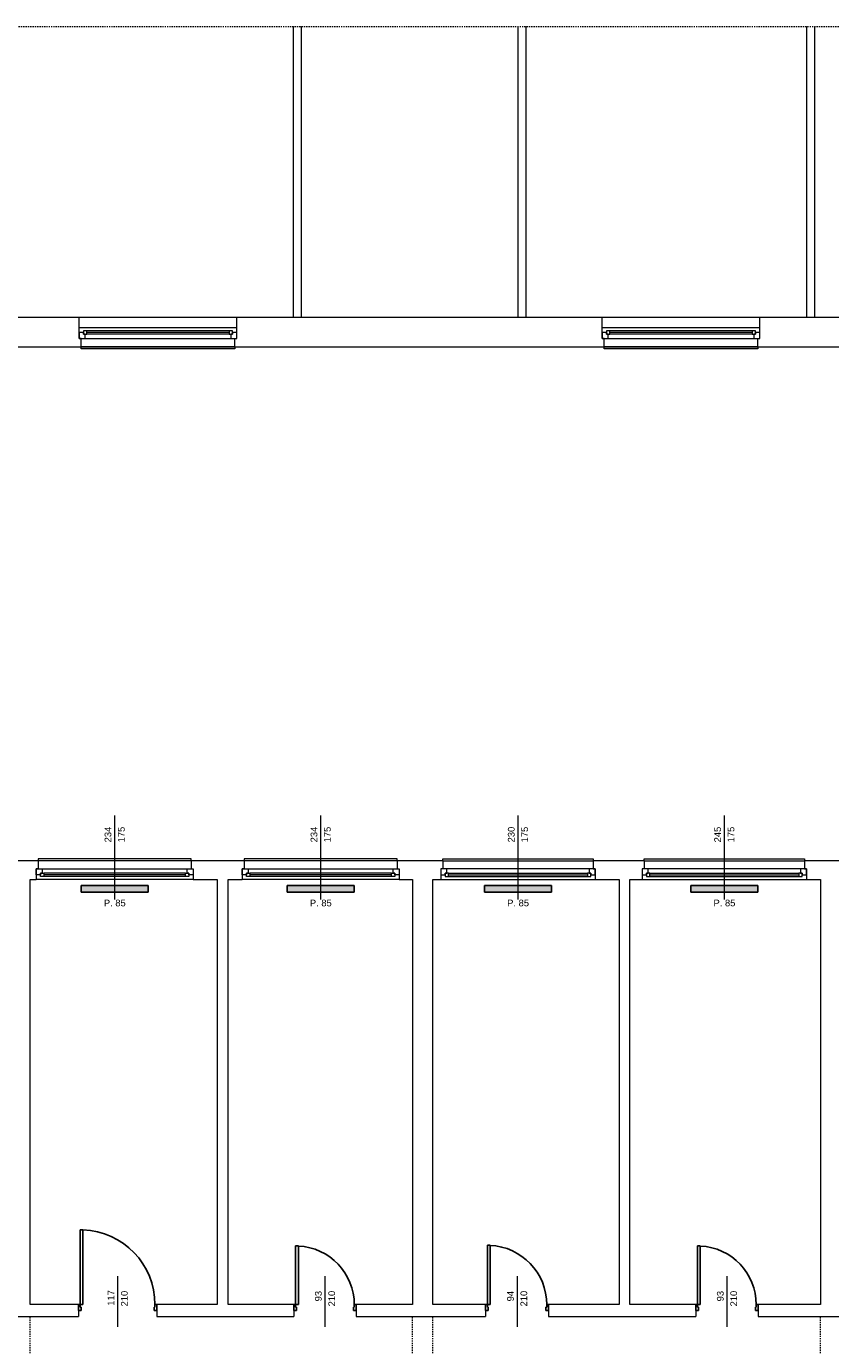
# Model space of a CAD drawing. Header units: millimetres. Extents: x 12683 to 90307, y 30842 to 62253.
# Tile 105 of 152: x 49434 to 50633, y 50760 to 52728. Entities that reach past the tile are written whole.
import ezdxf

# ---------------------------------------------------------------- set-up
doc = ezdxf.new("R2010")
doc.units = ezdxf.units.MM
doc.header["$LTSCALE"] = 0.6
doc.linetypes.add('CIEPLA', pattern=[5.7625, 3.175, -2.5875])
doc.layers.add('zzz_podklady_drzwi', color=252, linetype='Continuous')
doc.layers.add('zzz_podklady_grzejniki_ist', color=252, linetype='Continuous')
for name, color, linetype, lineweight in [('zzz_podklady_drzwi_opisy', 252, 'Continuous', 15), ('zzz_podklady_konstrukcja', 252, 'CIEPLA', 15), ('zzz_podklady_okna_opisy', 252, 'Continuous', 15), ('zzz_podklady_sciany', 252, 'Continuous', 15)]:
    doc.layers.add(name, color=color, linetype=linetype, lineweight=lineweight)
doc.styles.add('GENERATED_STYLE_1', font='ARIAL.TTF')

msp = doc.modelspace()

# ---------------------------------------------------------------- hatches: boundary and pattern name
at = {"layer": 'zzz_podklady_grzejniki_ist'}
for points in [[(49615.6, 51436.5), (49615.6, 51446.5), (49515.6, 51446.5), (49515.6, 51436.5)], [(49922.6, 51436.5), (49922.6, 51446.5), (49822.6, 51446.5), (49822.6, 51436.5)], [(50216.6, 51436.5), (50216.6, 51446.5), (50116.6, 51446.5), (50116.6, 51436.5)], [(50524.1, 51436.5), (50524.1, 51446.5), (50424.1, 51446.5), (50424.1, 51436.5)]]:
    msp.add_hatch(color=256, dxfattribs=at).paths.add_polyline_path(points, flags=0)

# ---------------------------------------------------------------- linework, layer by layer
at = {"layer": 'zzz_podklady_drzwi'}
for p, q in [((49514.4, 50821.5), (49514.4, 50932.9)), ((49514.4, 50932.9), (49518.4, 50932.9)), ((49518.4, 50932.9), (49518.4, 50821.5)), ((49835.4, 50821.5), (49835.4, 50908.9)), ((49835.4, 50908.9), (49839.4, 50908.9)), ((49839.4, 50908.9), (49839.4, 50821.5)), ((50121.2, 50821.5), (50121.2, 50909.9)), ((50121.2, 50909.9), (50125.2, 50909.9)), ((50125.2, 50909.9), (50125.2, 50821.5)), ((50434.4, 50821.5), (50434.4, 50908.9)), ((50434.4, 50908.9), (50438.4, 50908.9)), ((50438.4, 50908.9), (50438.4, 50821.5)), ((49511.6, 50821.5), (49511.6, 50812.5)), ((49511.6, 50821.5), (49514.4, 50821.5)), ((49511.6, 50812.5), (49511.6, 50821.5)), ((49511.6, 50821.5), (49511.6, 50812.5)), ((49514.4, 50821.5), (49514.4, 50817.5)), ((49518.4, 50821.5), (49514.4, 50821.5)), ((49514.4, 50817.5), (49515.6, 50817.5)), ((49515.6, 50817.5), (49515.6, 50812.5)), ((49624.6, 50812.5), (49624.6, 50817.5)), ((49624.6, 50817.5), (49625.8, 50817.5)), ((49625.8, 50817.5), (49625.8, 50821.5)), ((49625.8, 50821.5), (49628.6, 50821.5)), ((49628.6, 50821.5), (49628.6, 50812.5)), ((49628.6, 50821.5), (49628.6, 50812.5)), ((49628.6, 50821.5), (49628.6, 50812.5)), ((49832.6, 50821.5), (49832.6, 50812.5)), ((49832.6, 50821.5), (49835.4, 50821.5)), ((49832.6, 50812.5), (49832.6, 50821.5)), ((49832.6, 50821.5), (49832.6, 50812.5)), ((49835.4, 50821.5), (49835.4, 50817.5)), ((49839.4, 50821.5), (49835.4, 50821.5)), ((49835.4, 50817.5), (49836.6, 50817.5)), ((49836.6, 50817.5), (49836.6, 50812.5)), ((49921.6, 50812.5), (49921.6, 50817.5)), ((49921.6, 50817.5), (49922.8, 50817.5)), ((49922.8, 50817.5), (49922.8, 50821.5)), ((49922.8, 50821.5), (49925.6, 50821.5)), ((49925.6, 50821.5), (49925.6, 50812.5)), ((49925.6, 50821.5), (49925.6, 50812.5)), ((49925.6, 50821.5), (49925.6, 50812.5)), ((50118.4, 50821.5), (50118.4, 50812.5)), ((50118.4, 50821.5), (50121.2, 50821.5)), ((50118.4, 50812.5), (50118.4, 50821.5)), ((50118.4, 50821.5), (50118.4, 50812.5)), ((50121.2, 50821.5), (50121.2, 50817.5)), ((50125.2, 50821.5), (50121.2, 50821.5)), ((50121.2, 50817.5), (50122.4, 50817.5)), ((50122.4, 50817.5), (50122.4, 50812.5)), ((50208.4, 50812.5), (50208.4, 50817.5)), ((50208.4, 50817.5), (50209.6, 50817.5)), ((50209.6, 50817.5), (50209.6, 50821.5)), ((50209.6, 50821.5), (50212.4, 50821.5)), ((50212.4, 50821.5), (50212.4, 50812.5)), ((50212.4, 50821.5), (50212.4, 50812.5)), ((50212.4, 50821.5), (50212.4, 50812.5)), ((50431.6, 50821.5), (50431.6, 50812.5)), ((50431.6, 50821.5), (50434.4, 50821.5)), ((50431.6, 50812.5), (50431.6, 50821.5)), ((50431.6, 50821.5), (50431.6, 50812.5)), ((50434.4, 50821.5), (50434.4, 50817.5)), ((50438.4, 50821.5), (50434.4, 50821.5)), ((50434.4, 50817.5), (50435.6, 50817.5)), ((50435.6, 50817.5), (50435.6, 50812.5)), ((50520.6, 50812.5), (50520.6, 50817.5)), ((50520.6, 50817.5), (50521.8, 50817.5)), ((50521.8, 50817.5), (50521.8, 50821.5)), ((50521.8, 50821.5), (50524.6, 50821.5)), ((50524.6, 50821.5), (50524.6, 50812.5)), ((50524.6, 50821.5), (50524.6, 50812.5)), ((50524.6, 50821.5), (50524.6, 50812.5)), ((49515.6, 50812.5), (49511.6, 50812.5)), ((49628.6, 50812.5), (49624.6, 50812.5)), ((49836.6, 50812.5), (49832.6, 50812.5)), ((49925.6, 50812.5), (49921.6, 50812.5)), ((50122.4, 50812.5), (50118.4, 50812.5)), ((50212.4, 50812.5), (50208.4, 50812.5)), ((50435.6, 50812.5), (50431.6, 50812.5)), ((50524.6, 50812.5), (50520.6, 50812.5))]:
    msp.add_line(p, q, dxfattribs=at)
for centre, radius, end in [((49514.4, 50821.5), 111.4, 87.9423), ((49835.4, 50821.5), 87.4, 87.3769), ((50121.2, 50821.5), 88.4, 87.4065), ((50434.4, 50821.5), 87.4, 87.3769)]:
    msp.add_arc(centre, radius, 0, end, dxfattribs=at)
at = {"layer": 'zzz_podklady_drzwi_opisy'}
for p, q in [((49570.1, 50863.7), (49570.1, 50788.5)), ((49879.1, 50863.7), (49879.1, 50788.5)), ((50165.4, 50863.7), (50165.4, 50788.5)), ((50478.1, 50863.7), (50478.1, 50788.5))]:
    msp.add_line(p, q, dxfattribs=at)
at = {"layer": 'zzz_podklady_grzejniki_ist'}
for p, q in [((49515.6, 51436.5), (49515.6, 51446.5)), ((49515.6, 51446.5), (49615.6, 51446.5)), ((49615.6, 51446.5), (49615.6, 51436.5)), ((49822.6, 51436.5), (49822.6, 51446.5)), ((49822.6, 51446.5), (49922.6, 51446.5)), ((49922.6, 51446.5), (49922.6, 51436.5)), ((50116.6, 51436.5), (50116.6, 51446.5)), ((50116.6, 51446.5), (50216.6, 51446.5)), ((50216.6, 51446.5), (50216.6, 51436.5)), ((50424.1, 51436.5), (50424.1, 51446.5)), ((50424.1, 51446.5), (50524.1, 51446.5)), ((50524.1, 51446.5), (50524.1, 51436.5)), ((49515.6, 51436.5), (49615.6, 51436.5)), ((49822.6, 51436.5), (49922.6, 51436.5)), ((50116.6, 51436.5), (50216.6, 51436.5)), ((50424.1, 51436.5), (50524.1, 51436.5))]:
    msp.add_line(p, q, dxfattribs=at)
at = {"layer": 'zzz_podklady_konstrukcja'}
for p, q in [((49439.6, 50624.5), (49439.6, 50803.5)), ((50009.6, 50624.5), (50009.6, 50803.5)), ((50039.6, 50624.5), (50039.6, 50803.5)), ((50617.6, 50624.5), (50617.6, 50803.5))]:
    msp.add_line(p, q, dxfattribs=at)
at = {"layer": 'zzz_podklady_sciany', "linetype": 'CIEPLA'}
msp.add_line((48042.9, 52727.7), (52208.8, 52727.7), dxfattribs=at)
at = {"layer": 'zzz_podklady_sciany'}
for p, q in [((49832.1, 52294), (49832.1, 52727.7)), ((49844.1, 52294), (49844.1, 52727.7)), ((50167.1, 52294), (50167.1, 52727.7)), ((50179.1, 52294), (50179.1, 52727.7)), ((50597.1, 52294), (50597.1, 52727.7)), ((50609.1, 52294), (50609.1, 52727.7)), ((49117.1, 52294), (52169.6, 52294)), ((49512.7, 52271), (49512.7, 52294)), ((49747.7, 52271), (49747.7, 52294)), ((50292.1, 52271), (50292.1, 52294)), ((50527.1, 52271), (50527.1, 52294)), ((49747.7, 52278), (49512.7, 52278)), ((49747.7, 52278), (49512.7, 52278)), ((50527.1, 52278), (50292.1, 52278)), ((50527.1, 52278), (50292.1, 52278)), ((49512.7, 52262), (49512.7, 52271)), ((49515.7, 52262), (49512.7, 52262)), ((49515.7, 52250), (49515.7, 52262)), ((49744.7, 52250), (49744.7, 52262)), ((49744.7, 52262), (49747.7, 52262)), ((49747.7, 52262), (49747.7, 52271)), ((50292.1, 52262), (50292.1, 52271)), ((50295.1, 52262), (50292.1, 52262)), ((50295.1, 52250), (50295.1, 52262)), ((50524.1, 52250), (50524.1, 52262)), ((50524.1, 52262), (50527.1, 52262)), ((50527.1, 52262), (50527.1, 52271)), ((49104.1, 52250), (52125.6, 52250)), ((49744.7, 52250), (49515.7, 52250)), ((49515.7, 52247), (49515.7, 52250)), ((49744.7, 52247), (49515.7, 52247)), ((49744.7, 52250), (49744.7, 52247)), ((50524.1, 52250), (50295.1, 52250)), ((50295.1, 52247), (50295.1, 52250)), ((50524.1, 52247), (50295.1, 52247)), ((50524.1, 52250), (50524.1, 52247)), ((49679.6, 51486.5), (49451.6, 51486.5)), ((49451.6, 51486.5), (49451.6, 51483.5)), ((49679.6, 51483.5), (49679.6, 51486.5)), ((49986.6, 51486.5), (49758.6, 51486.5)), ((49758.6, 51486.5), (49758.6, 51483.5)), ((49986.6, 51483.5), (49986.6, 51486.5)), ((50054.6, 51483.5), (50054.6, 51486.5)), ((50054.6, 51486.5), (50278.6, 51486.5)), ((50278.6, 51486.5), (50278.6, 51483.5)), ((50354.6, 51483.5), (50354.6, 51486.5)), ((50354.6, 51486.5), (50593.6, 51486.5)), ((50593.6, 51486.5), (50593.6, 51483.5)), ((49451.6, 51483.5), (49381.6, 51483.5)), ((49451.6, 51471.5), (49448.6, 51471.5)), ((49448.6, 51471.5), (49448.6, 51462.5)), ((49451.6, 51483.5), (49451.6, 51471.5)), ((49679.6, 51483.5), (49451.6, 51483.5)), ((49679.6, 51483.5), (49679.6, 51471.5)), ((49758.6, 51483.5), (49679.6, 51483.5)), ((49679.6, 51471.5), (49682.6, 51471.5)), ((49682.6, 51471.5), (49682.6, 51462.5)), ((49758.6, 51471.5), (49755.6, 51471.5)), ((49755.6, 51471.5), (49755.6, 51462.5)), ((49758.6, 51483.5), (49758.6, 51471.5)), ((49986.6, 51483.5), (49758.6, 51483.5)), ((49986.6, 51483.5), (49986.6, 51471.5)), ((50054.6, 51483.5), (49986.6, 51483.5)), ((49986.6, 51471.5), (49989.6, 51471.5)), ((49989.6, 51471.5), (49989.6, 51462.5)), ((50054.6, 51471.5), (50051.6, 51471.5)), ((50051.6, 51471.5), (50051.6, 51462.5)), ((50054.6, 51483.5), (50054.6, 51471.5)), ((50054.6, 51483.5), (50278.6, 51483.5)), ((50278.6, 51483.5), (50278.6, 51471.5)), ((50354.6, 51483.5), (50278.6, 51483.5)), ((50278.6, 51471.5), (50281.6, 51471.5)), ((50281.6, 51471.5), (50281.6, 51462.5)), ((50354.6, 51471.5), (50351.6, 51471.5)), ((50351.6, 51471.5), (50351.6, 51462.5)), ((50354.6, 51483.5), (50354.6, 51471.5)), ((50354.6, 51483.5), (50593.6, 51483.5)), ((50593.6, 51483.5), (50593.6, 51471.5)), ((50666.6, 51483.5), (50593.6, 51483.5)), ((50593.6, 51471.5), (50596.6, 51471.5)), ((50596.6, 51471.5), (50596.6, 51462.5)), ((49439.6, 51455.5), (49448.6, 51455.5)), ((49439.6, 50821.5), (49439.6, 51455.5)), ((49448.6, 51462.5), (49448.6, 51455.5)), ((49682.6, 51455.5), (49448.6, 51455.5)), ((49682.6, 51455.5), (49448.6, 51455.5)), ((49682.6, 51462.5), (49682.6, 51455.5)), ((49682.6, 51455.5), (49718.6, 51455.5)), ((49718.6, 51455.5), (49718.6, 50821.5)), ((49734.6, 51455.5), (49755.6, 51455.5)), ((49734.6, 50821.5), (49734.6, 51455.5)), ((49755.6, 51462.5), (49755.6, 51455.5)), ((49989.6, 51455.5), (49755.6, 51455.5)), ((49989.6, 51455.5), (49755.6, 51455.5)), ((49989.6, 51462.5), (49989.6, 51455.5)), ((49989.6, 51455.5), (50009.6, 51455.5)), ((50009.6, 51455.5), (50009.6, 50821.5)), ((50039.6, 51455.5), (50051.6, 51455.5)), ((50039.6, 50821.5), (50039.6, 51455.5)), ((50051.6, 51462.5), (50051.6, 51455.5)), ((50051.6, 51455.5), (50281.6, 51455.5)), ((50051.6, 51455.5), (50281.6, 51455.5)), ((50281.6, 51462.5), (50281.6, 51455.5)), ((50281.6, 51455.5), (50317.6, 51455.5)), ((50317.6, 51455.5), (50317.6, 50821.5)), ((50333.6, 51455.5), (50351.6, 51455.5)), ((50333.6, 50821.5), (50333.6, 51455.5)), ((50351.6, 51462.5), (50351.6, 51455.5)), ((50351.6, 51455.5), (50596.6, 51455.5)), ((50351.6, 51455.5), (50596.6, 51455.5)), ((50596.6, 51462.5), (50596.6, 51455.5)), ((50596.6, 51455.5), (50617.6, 51455.5)), ((50617.6, 51455.5), (50617.6, 50821.5)), ((49511.6, 50821.5), (49439.6, 50821.5)), ((49511.6, 50821.5), (49511.6, 50803.5)), ((49628.6, 50821.5), (49628.6, 50803.5)), ((49718.6, 50821.5), (49628.6, 50821.5)), ((49832.6, 50821.5), (49734.6, 50821.5)), ((49832.6, 50821.5), (49832.6, 50803.5)), ((49925.6, 50821.5), (49925.6, 50803.5)), ((50009.6, 50821.5), (49925.6, 50821.5)), ((50118.4, 50821.5), (50039.6, 50821.5)), ((50118.4, 50821.5), (50118.4, 50803.5)), ((50212.4, 50821.5), (50212.4, 50803.5)), ((50317.6, 50821.5), (50212.4, 50821.5)), ((50431.6, 50821.5), (50333.6, 50821.5)), ((50431.6, 50821.5), (50431.6, 50803.5)), ((50524.6, 50821.5), (50524.6, 50803.5)), ((50617.6, 50821.5), (50524.6, 50821.5)), ((49290.6, 50803.5), (49511.6, 50803.5)), ((49628.6, 50803.5), (49832.6, 50803.5)), ((49925.6, 50803.5), (50118.4, 50803.5)), ((50212.4, 50803.5), (50431.6, 50803.5)), ((50524.6, 50803.5), (50736.6, 50803.5))]:
    msp.add_line(p, q, dxfattribs=at)

# ---------------------------------------------------------------- texts
at = {"layer": 'zzz_podklady_drzwi_opisy', "char_height": 10, "attachment_point": 7, "rotation": 90, "style": 'GENERATED_STYLE_1'}
for s, insert in [('{117}', (49565.1, 50819.8)), ('{210}', (49585.3, 50818.8)), ('{93}', (49874.3, 50826.3)), ('{210}', (49894.3, 50818.8)), ('{94}', (50160.6, 50826.3)), ('{210}', (50180.6, 50818.8)), ('{93}', (50473.3, 50826.3)), ('{210}', (50493.3, 50818.8))]:
    msp.add_mtext(s, dxfattribs=dict(at, insert=insert))
at = {"layer": 'zzz_podklady_okna_opisy', "char_height": 10, "attachment_point": 7, "rotation": 90, "style": 'GENERATED_STYLE_1'}
for s, insert in [('{234}', (49560.8, 51510.8)), ('{175}', (49580.8, 51510.8)), ('{234}', (49867.8, 51510.8)), ('{175}', (49887.8, 51510.8)), ('{230}', (50161.8, 51510.8)), ('{175}', (50181.8, 51510.8)), ('{245}', (50469.3, 51510.8)), ('{175}', (50489.3, 51510.8))]:
    msp.add_mtext(s, dxfattribs=dict(at, insert=insert))
at = {"layer": 'zzz_podklady_okna_opisy', "char_height": 10, "attachment_point": 7, "style": 'GENERATED_STYLE_1'}
for insert in [(49549.6, 51415.3), (49856.6, 51415.3), (50150.6, 51415.3), (50458.1, 51415.3)]:
    msp.add_mtext('{P. 85}', dxfattribs=dict(at, insert=insert))

# ---------------------------------------------------------------- next in the draw order: wipeouts: each hides what was drawn before it
at = {"ltscale": 8598.409227}
for points in [[(49524.2, 52273.5), (49524.2, 52268.5), (49521.7, 52268.5), (49521.7, 52262), (49738.7, 52262), (49738.7, 52268.5), (49736.2, 52268.5), (49736.2, 52273.5)], [(50303.6, 52273.5), (50303.6, 52268.5), (50301.1, 52268.5), (50301.1, 52262), (50518.1, 52262), (50518.1, 52268.5), (50515.6, 52268.5), (50515.6, 52273.5)]]:
    msp.add_wipeout(points, dxfattribs=at).dxf.layer = 'zzz_podklady_sciany'
at = {"ltscale": 8558.505125}
for points in [[(49460.1, 51460), (49460.1, 51465), (49457.6, 51465), (49457.6, 51471.5), (49673.6, 51471.5), (49673.6, 51465), (49671.1, 51465), (49671.1, 51460)], [(49767.1, 51460), (49767.1, 51465), (49764.6, 51465), (49764.6, 51471.5), (49980.6, 51471.5), (49980.6, 51465), (49978.1, 51465), (49978.1, 51460)]]:
    msp.add_wipeout(points, dxfattribs=at).dxf.layer = 'zzz_podklady_sciany'
at = {"ltscale": 8398.897882}
msp.add_wipeout([(50270.1, 51460), (50270.1, 51465), (50272.6, 51465), (50272.6, 51471.5), (50060.6, 51471.5), (50060.6, 51465), (50063.1, 51465), (50063.1, 51460)], dxfattribs=at).dxf.layer = 'zzz_podklady_sciany'
at = {"ltscale": 8997.497285}
msp.add_wipeout([(50585.1, 51460), (50585.1, 51465), (50587.6, 51465), (50587.6, 51471.5), (50360.6, 51471.5), (50360.6, 51465), (50363.1, 51465), (50363.1, 51460)], dxfattribs=at).dxf.layer = 'zzz_podklady_sciany'

# ---------------------------------------------------------------- next in the draw order: linework, layer by layer
at = {"layer": 'zzz_podklady_okna_opisy'}
for p, q in [((49565.6, 51550.7), (49565.6, 51425.5)), ((49872.6, 51550.7), (49872.6, 51425.5)), ((50166.6, 51550.7), (50166.6, 51425.5)), ((50474.1, 51550.7), (50474.1, 51425.5))]:
    msp.add_line(p, q, dxfattribs=at)
at = {"layer": 'zzz_podklady_sciany'}
for p, q in [((49524.2, 52273.5), (49519.2, 52273.5)), ((49519.2, 52273.5), (49519.2, 52268.5)), ((49736.2, 52273.5), (49524.2, 52273.5)), ((49736.2, 52273.5), (49524.2, 52273.5)), ((49524.2, 52268.5), (49524.2, 52273.5)), ((49741.2, 52273.5), (49736.2, 52273.5)), ((49736.2, 52273.5), (49736.2, 52268.5)), ((49741.2, 52268.5), (49741.2, 52273.5)), ((50303.6, 52273.5), (50298.6, 52273.5)), ((50298.6, 52273.5), (50298.6, 52268.5)), ((50515.6, 52273.5), (50303.6, 52273.5)), ((50515.6, 52273.5), (50303.6, 52273.5)), ((50303.6, 52268.5), (50303.6, 52273.5)), ((50520.6, 52273.5), (50515.6, 52273.5)), ((50515.6, 52273.5), (50515.6, 52268.5)), ((50520.6, 52268.5), (50520.6, 52273.5)), ((49519.2, 52271), (49512.7, 52271)), ((49512.7, 52271), (49512.7, 52262)), ((49512.7, 52262), (49512.7, 52271)), ((49512.7, 52262), (49521.7, 52262)), ((49515.7, 52262), (49512.7, 52262)), ((49519.2, 52268.5), (49519.2, 52271)), ((49521.7, 52268.5), (49519.2, 52268.5)), ((49519.2, 52268.5), (49524.2, 52268.5)), ((49521.7, 52262), (49521.7, 52268.5)), ((49521.7, 52262), (49738.7, 52262)), ((49736.2, 52271), (49524.2, 52271)), ((49736.2, 52268.5), (49524.2, 52268.5)), ((49736.2, 52268.5), (49741.2, 52268.5)), ((49741.2, 52268.5), (49738.7, 52268.5)), ((49738.7, 52268.5), (49738.7, 52262)), ((49738.7, 52262), (49747.7, 52262)), ((49747.7, 52271), (49741.2, 52271)), ((49741.2, 52271), (49741.2, 52268.5)), ((49744.7, 52262), (49747.7, 52262)), ((49747.7, 52262), (49747.7, 52271)), ((49747.7, 52262), (49747.7, 52271)), ((50298.6, 52271), (50292.1, 52271)), ((50292.1, 52271), (50292.1, 52262)), ((50292.1, 52262), (50292.1, 52271)), ((50292.1, 52262), (50301.1, 52262)), ((50295.1, 52262), (50292.1, 52262)), ((50298.6, 52268.5), (50298.6, 52271)), ((50301.1, 52268.5), (50298.6, 52268.5)), ((50298.6, 52268.5), (50303.6, 52268.5)), ((50301.1, 52262), (50301.1, 52268.5)), ((50301.1, 52262), (50518.1, 52262)), ((50515.6, 52271), (50303.6, 52271)), ((50515.6, 52268.5), (50303.6, 52268.5)), ((50515.6, 52268.5), (50520.6, 52268.5)), ((50520.6, 52268.5), (50518.1, 52268.5)), ((50518.1, 52268.5), (50518.1, 52262)), ((50518.1, 52262), (50527.1, 52262)), ((50527.1, 52271), (50520.6, 52271)), ((50520.6, 52271), (50520.6, 52268.5)), ((50524.1, 52262), (50527.1, 52262)), ((50527.1, 52262), (50527.1, 52271)), ((50527.1, 52262), (50527.1, 52271)), ((49448.6, 51471.5), (49457.6, 51471.5)), ((49448.6, 51462.5), (49448.6, 51471.5)), ((49448.6, 51471.5), (49448.6, 51462.5)), ((49451.6, 51471.5), (49448.6, 51471.5)), ((49457.6, 51471.5), (49457.6, 51465)), ((49457.6, 51471.5), (49673.6, 51471.5)), ((49673.6, 51465), (49673.6, 51471.5)), ((49673.6, 51471.5), (49682.6, 51471.5)), ((49679.6, 51471.5), (49682.6, 51471.5)), ((49682.6, 51471.5), (49682.6, 51462.5)), ((49682.6, 51471.5), (49682.6, 51462.5)), ((49755.6, 51471.5), (49764.6, 51471.5)), ((49755.6, 51462.5), (49755.6, 51471.5)), ((49755.6, 51471.5), (49755.6, 51462.5)), ((49758.6, 51471.5), (49755.6, 51471.5)), ((49764.6, 51471.5), (49764.6, 51465)), ((49764.6, 51471.5), (49980.6, 51471.5)), ((49980.6, 51465), (49980.6, 51471.5)), ((49980.6, 51471.5), (49989.6, 51471.5)), ((49986.6, 51471.5), (49989.6, 51471.5)), ((49989.6, 51471.5), (49989.6, 51462.5)), ((49989.6, 51471.5), (49989.6, 51462.5)), ((50060.6, 51471.5), (50051.6, 51471.5)), ((50051.6, 51471.5), (50051.6, 51462.5)), ((50051.6, 51471.5), (50051.6, 51462.5)), ((50054.6, 51471.5), (50051.6, 51471.5)), ((50060.6, 51465), (50060.6, 51471.5)), ((50272.6, 51471.5), (50060.6, 51471.5)), ((50281.6, 51471.5), (50272.6, 51471.5)), ((50272.6, 51471.5), (50272.6, 51465)), ((50278.6, 51471.5), (50281.6, 51471.5)), ((50281.6, 51462.5), (50281.6, 51471.5)), ((50281.6, 51471.5), (50281.6, 51462.5)), ((50360.6, 51471.5), (50351.6, 51471.5)), ((50351.6, 51471.5), (50351.6, 51462.5)), ((50351.6, 51471.5), (50351.6, 51462.5)), ((50354.6, 51471.5), (50351.6, 51471.5)), ((50360.6, 51465), (50360.6, 51471.5)), ((50587.6, 51471.5), (50360.6, 51471.5)), ((50596.6, 51471.5), (50587.6, 51471.5)), ((50587.6, 51471.5), (50587.6, 51465)), ((50593.6, 51471.5), (50596.6, 51471.5)), ((50596.6, 51462.5), (50596.6, 51471.5)), ((50596.6, 51471.5), (50596.6, 51462.5)), ((49455.1, 51462.5), (49448.6, 51462.5)), ((49457.6, 51465), (49455.1, 51465)), ((49455.1, 51465), (49455.1, 51462.5)), ((49455.1, 51465), (49460.1, 51465)), ((49455.1, 51460), (49455.1, 51465)), ((49460.1, 51460), (49455.1, 51460)), ((49671.1, 51465), (49460.1, 51465)), ((49460.1, 51465), (49460.1, 51460)), ((49671.1, 51462.5), (49460.1, 51462.5)), ((49671.1, 51460), (49460.1, 51460)), ((49671.1, 51460), (49460.1, 51460)), ((49671.1, 51460), (49671.1, 51465)), ((49671.1, 51465), (49676.1, 51465)), ((49676.1, 51460), (49671.1, 51460)), ((49676.1, 51465), (49673.6, 51465)), ((49676.1, 51462.5), (49676.1, 51465)), ((49676.1, 51465), (49676.1, 51460)), ((49682.6, 51462.5), (49676.1, 51462.5)), ((49762.1, 51462.5), (49755.6, 51462.5)), ((49764.6, 51465), (49762.1, 51465)), ((49762.1, 51465), (49762.1, 51462.5)), ((49762.1, 51465), (49767.1, 51465)), ((49762.1, 51460), (49762.1, 51465)), ((49767.1, 51460), (49762.1, 51460)), ((49978.1, 51465), (49767.1, 51465)), ((49767.1, 51465), (49767.1, 51460)), ((49978.1, 51462.5), (49767.1, 51462.5)), ((49978.1, 51460), (49767.1, 51460)), ((49978.1, 51460), (49767.1, 51460)), ((49978.1, 51460), (49978.1, 51465)), ((49978.1, 51465), (49983.1, 51465)), ((49983.1, 51460), (49978.1, 51460)), ((49983.1, 51465), (49980.6, 51465)), ((49983.1, 51462.5), (49983.1, 51465)), ((49983.1, 51465), (49983.1, 51460)), ((49989.6, 51462.5), (49983.1, 51462.5)), ((50051.6, 51462.5), (50058.1, 51462.5)), ((50058.1, 51462.5), (50058.1, 51465)), ((50058.1, 51465), (50060.6, 51465)), ((50063.1, 51465), (50058.1, 51465)), ((50058.1, 51465), (50058.1, 51460)), ((50058.1, 51460), (50063.1, 51460)), ((50063.1, 51465), (50270.1, 51465)), ((50063.1, 51460), (50063.1, 51465)), ((50063.1, 51462.5), (50270.1, 51462.5)), ((50063.1, 51460), (50270.1, 51460)), ((50063.1, 51460), (50270.1, 51460)), ((50275.1, 51465), (50270.1, 51465)), ((50270.1, 51465), (50270.1, 51460)), ((50270.1, 51460), (50275.1, 51460)), ((50272.6, 51465), (50275.1, 51465)), ((50275.1, 51465), (50275.1, 51462.5)), ((50275.1, 51460), (50275.1, 51465)), ((50275.1, 51462.5), (50281.6, 51462.5)), ((50351.6, 51462.5), (50358.1, 51462.5)), ((50358.1, 51462.5), (50358.1, 51465)), ((50358.1, 51465), (50360.6, 51465)), ((50363.1, 51465), (50358.1, 51465)), ((50358.1, 51465), (50358.1, 51460)), ((50358.1, 51460), (50363.1, 51460)), ((50363.1, 51465), (50585.1, 51465)), ((50363.1, 51460), (50363.1, 51465)), ((50363.1, 51462.5), (50585.1, 51462.5)), ((50363.1, 51460), (50585.1, 51460)), ((50363.1, 51460), (50585.1, 51460)), ((50590.1, 51465), (50585.1, 51465)), ((50585.1, 51465), (50585.1, 51460)), ((50585.1, 51460), (50590.1, 51460)), ((50587.6, 51465), (50590.1, 51465)), ((50590.1, 51465), (50590.1, 51462.5)), ((50590.1, 51460), (50590.1, 51465)), ((50590.1, 51462.5), (50596.6, 51462.5))]:
    msp.add_line(p, q, dxfattribs=at)

doc.saveas('drawing.dxf')
